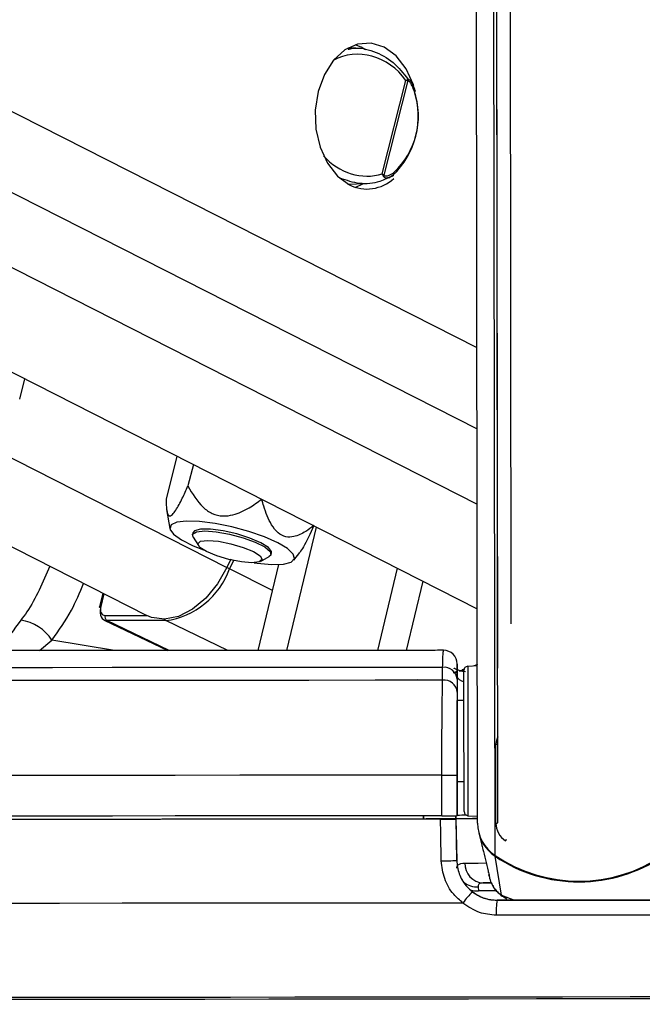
# Model space of a CAD drawing. Header units: millimetres. Extents: x 10 to 13239, y 20 to 10604.
# Tile 50 of 130: x 5436 to 5482, y 2934 to 3007. Entities that reach past the tile are written whole.
import ezdxf

# ---------------------------------------------------------------- set-up
doc = ezdxf.new("R2010")
doc.units = ezdxf.units.MM
doc.layers.add('COMPONENT_GEOMETRY', color=7, linetype='Continuous')
doc.styles.add('SLDTEXTSTYLE0', font='TXT', dxfattribs={"width": 0.75})
doc.dimstyles.new('SLDDIMSTYLE0', dxfattribs={"dimtxt": 75, "dimasz": 3.302, "dimexe": 0, "dimexo": 0.0625, "dimgap": 18.75, "dimtad": 0, "dimtih": 1, "dimtoh": 1, "dimdec": 0, "dimrnd": 1e-09, "dimzin": 12, "dimdsep": 46, "dimtxsty": 'SLDTEXTSTYLE0', "dimsah": 1, "dimcen": 0.09, "dimadec": 0, "dimazin": 3, "dimtfac": 1, "dimtdec": 0, "dimtofl": 0, "dimtmove": 0, "dimatfit": 3, "dimfxl": 1, "dimfrac": 2, "dimtolj": 1, "dimtzin": 12, "dimarcsym": 0})

# ---------------------------------------------------------------- blocks, each defined once
blk = doc.blocks.new('_D_4')
at = {"layer": 'COMPONENT_GEOMETRY', "color": 7}
for p, q in [((6913.409, 3087.794), (6450.561, 3087.794)), ((6453.736, 3087.794), (6453.736, 2091.186)), ((6303.684, 2075.952), (6280.832, 2075.952)), ((6280.832, 2075.952), (6280.832, 1956.889)), ((6603.788, 2075.952), (6626.64, 2075.952)), ((6626.64, 2075.952), (6626.64, 1956.889)), ((6280.832, 1956.889), (6303.684, 1956.889)), ((6626.64, 1956.889), (6603.788, 1956.889)), ((6453.736, 848.067), (6453.736, 1844.675)), ((4107.114, 848.067), (6456.911, 848.067))]:
    blk.add_line(p, q, dxfattribs=at)
for points in [[(6453.736, 3087.794), (6453.228, 3084.492), (6454.244, 3084.492)], [(6453.736, 848.067), (6454.244, 851.369), (6453.228, 851.369)]]:
    blk.add_solid(points, dxfattribs=at)
at = {"layer": 'COMPONENT_GEOMETRY', "color": 7, "char_height": 75, "attachment_point": 1, "style": 'SLDTEXTSTYLE0'}
for s, insert in [('7\'4.18"', (6303.684, 2053.569)), ('2240mm', (6249.153, 1941.356))]:
    blk.add_mtext(s, dxfattribs=dict(at, insert=insert))

msp = doc.modelspace()

# ---------------------------------------------------------------- linework, layer by layer
at = {"color": 7, "linetype": 'Continuous', "lineweight": 25}
for p, q in [((5203.57, 3098.5), (5470.032, 2963.214)), ((5178.595, 3098.283), (5445.625, 2962.709)), ((5470.053, 2947.386), (5469.857, 3093.088)), ((5471.553, 2947.395), (5471.366, 3086.444)), ((5471.538, 2958.831), (5471.366, 3086.444)), ((5472.533, 2962.099), (5472.368, 3085)), ((5461.459, 3004.684), (5461.017, 3004.867)), ((5461.776, 3004.5), (5461.459, 3004.684)), ((5461.059, 3004.607), (5460.458, 3004.622)), ((5463.009, 2995.334), (5464.76, 3002.232)), ((5464.893, 3002.218), (5463.122, 2995.241)), ((5465.205, 3002.039), (5465.177, 3002.098)), ((5463.734, 2995.175), (5463.837, 2995.235)), ((5460.458, 2994.582), (5461.767, 2994.614)), ((5461.017, 2994.337), (5461.626, 2994.611)), ((5436.219, 2978.701), (5436.597, 2980.189)), ((5447.839, 2974.481), (5447.034, 2971.306)), ((5449.05, 2973.867), (5448.648, 2972.282)), ((5447.073, 2970.535), (5447.314, 2969.137)), ((5455.955, 2960.134), (5458.143, 2969.25)), ((5449.014, 2968.829), (5448.979, 2968.692)), ((5449.025, 2968.499), (5449.422, 2967.876)), ((5451.824, 2966.87), (5451.53, 2966.271)), ((5454.017, 2966.71), (5454.662, 2967.068)), ((5454.795, 2967.216), (5454.829, 2967.353)), ((5456.47, 2966.812), (5456.916, 2967.377)), ((5452.024, 2966.77), (5451.73, 2966.169)), ((5453.834, 2960.132), (5455.36, 2966.492)), ((5462.674, 2960.14), (5464.131, 2966.21)), ((5464.796, 2960.142), (5466.022, 2965.25)), ((5442.37, 2964.361), (5442.115, 2963.355)), ((5442.46, 2962.383), (5447.16, 2960.127)), ((5447.005, 2962.338), (5442.665, 2962.338)), ((5467.47, 2957.937), (5467.467, 2958.887)), ((5468.539, 2958.248), (5468.538, 2959.039)), ((5470.038, 2959.002), (5469.322, 2958.963)), ((5470.054, 2959.087), (5469.756, 2958.987)), ((5468.538, 2958.574), (5468.254, 2958.478)), ((5468.539, 2958.248), (5468.541, 2956.447)), ((5468.699, 2958.62), (5469.153, 2958.573)), ((5469.053, 2958.748), (5468.895, 2958.695)), ((5465.586, 2957.961), (5465.413, 2957.946)), ((5468.539, 2958.015), (5468.54, 2957.064)), ((5469.041, 2956.448), (5468.541, 2956.447)), ((5468.541, 2956.447), (5468.541, 2956.447)), ((5468.553, 2947.943), (5468.545, 2953.495)), ((5471.403, 2947.388), (5471.395, 2953.217)), ((5467.417, 2947.932), (5467.413, 2950.932)), ((5468.549, 2950.935), (5468.553, 2947.935)), ((5468.549, 2950.447), (5469.049, 2950.448)), ((5468.549, 2950.447), (5468.553, 2947.952)), ((5468.549, 2950.447), (5468.553, 2947.957)), ((5468.553, 2947.957), (5468.553, 2947.952)), ((5466.053, 2947.934), (5466.053, 2947.683)), ((5466.053, 2947.683), (5466.053, 2947.93)), ((5468.448, 2947.693), (5466.258, 2947.69)), ((5466.258, 2947.683), (5466.258, 2947.69)), ((5466.258, 2947.69), (5466.258, 2947.683)), ((5468.444, 2947.934), (5468.448, 2947.693)), ((5468.448, 2947.701), (5468.444, 2947.934)), ((5468.448, 2947.701), (5468.448, 2947.707)), ((5468.448, 2947.707), (5468.506, 2944.631)), ((5468.448, 2947.693), (5468.448, 2947.685)), ((5468.448, 2947.685), (5468.505, 2944.632)), ((5468.553, 2947.943), (5468.553, 2947.935)), ((5469.337, 2947.934), (5470.053, 2947.897)), ((5470.145, 2946.668), (5470.36, 2945.757)), ((5468.505, 2944.632), (5468.506, 2944.633)), ((5471.815, 2942.052), (5471.352, 2944.932)), ((5470.839, 2943.805), (5470.849, 2943.764)), ((5470.464, 2942.962), (5471.094, 2942.963)), ((5470.878, 2943.561), (5470.919, 2943.383)), ((5470.091, 2942.68), (5470.126, 2942.384)), ((5471.509, 2941.689), (5471.509, 2941.688))]:
    msp.add_line(p, q, dxfattribs=at)
at = {"color": 8, "linetype": 'Continuous', "lineweight": 25}
for p, q in [((5218.539, 3098.63), (5470.022, 2970.95)), ((5229.273, 3098.723), (5470.014, 2976.497)), ((5240.89, 3098.824), (5470.006, 2982.5)), ((5191.299, 3098.393), (5451.53, 2966.271)), ((5471.342, 2944.992), (5471.151, 3087.046)), ((5454.895, 2964.556), (5451.73, 2966.169)), ((5442.444, 2964.323), (5442.206, 2963.383)), ((5442.533, 2962.724), (5445.595, 2962.724)), ((5447.271, 2960.127), (5442.665, 2962.338)), ((5451.605, 2960.13), (5447.005, 2962.338)), ((5437.688, 2960.123), (5438.599, 2960.899)), ((5443.223, 2960.125), (5438.599, 2960.899)), ((5469.047, 2958.716), (5468.753, 2958.611)), ((5471.44, 2942.385), (5470.126, 2942.384)), ((5471.815, 2942.052), (5472.782, 2941.691)), ((5472.218, 2941.846), (5471.815, 2942.052))]:
    msp.add_line(p, q, dxfattribs=at)
at = {"color": 7, "linetype": 'Continuous', "lineweight": 25, "flags": 128}
for points in [[(5465.333, 3001.863), (5465.319, 3001.906), (5464.78, 3003.091), (5464.042, 3004.039), (5463.156, 3004.684), (5462.182, 3004.983), (5461.186, 3004.916), (5460.237, 3004.486), (5459.398, 3003.723), (5458.728, 3002.68), (5458.272, 3001.427), (5458.06, 3000.049), (5458.108, 2998.641), (5458.412, 2997.298), (5458.951, 2996.113), (5459.689, 2995.165), (5460.575, 2994.52), (5460.575, 2994.52)], [(5455.28, 2968.091), (5454.303, 2968.524), (5453.149, 2968.925), (5451.904, 2969.264), (5450.66, 2969.516), (5449.51, 2969.662), (5448.539, 2969.692), (5447.818, 2969.603), (5447.402, 2969.402), (5447.321, 2969.104), (5447.582, 2968.73), (5448.164, 2968.31), (5449.025, 2967.872), (5449.789, 2967.563)], [(5454.043, 2968.091), (5453.232, 2968.438), (5452.263, 2968.743), (5451.253, 2968.969), (5450.324, 2969.089), (5449.587, 2969.089), (5449.132, 2968.969), (5449.014, 2968.829)], [(5449.025, 2968.499), (5448.994, 2968.731), (5449.285, 2968.907), (5449.89, 2968.968)], [(5449.89, 2968.968), (5450.736, 2968.907), (5451.721, 2968.731), (5452.726, 2968.461), (5453.629, 2968.13), (5454.323, 2967.778), (5454.722, 2967.447), (5454.78, 2967.178), (5454.662, 2967.068)], [(5450.127, 2968.258), (5450.913, 2968.196), (5451.826, 2968.016), (5452.729, 2967.748), (5453.484, 2967.432), (5453.975, 2967.116), (5454.128, 2966.848), (5453.92, 2966.669), (5453.382, 2966.606), (5452.596, 2966.669), (5451.682, 2966.848), (5450.78, 2967.116), (5450.025, 2967.432), (5449.534, 2967.748), (5449.381, 2968.016), (5449.589, 2968.196), (5450.127, 2968.258)], [(5453.545, 2966.61), (5453.776, 2966.579), (5454.846, 2966.49), (5455.7, 2966.52), (5456.274, 2966.666), (5456.525, 2966.918), (5456.434, 2967.257), (5456.009, 2967.658), (5455.28, 2968.091)], [(5454.829, 2967.353), (5454.83, 2967.439), (5454.598, 2967.744), (5454.043, 2968.091)], [(5451.53, 2966.271), (5450.844, 2965.051), (5449.981, 2963.998), (5448.996, 2963.179), (5447.955, 2962.648), (5446.924, 2962.439), (5445.97, 2962.565), (5445.625, 2962.709)], [(5442.193, 2963.281), (5442.158, 2963.301), (5442.133, 2963.32), (5442.118, 2963.337), (5442.114, 2963.353), (5442.115, 2963.355)], [(5467.467, 2958.887), (5462.355, 2958.882), (5457.328, 2958.877), (5452.415, 2958.873), (5447.644, 2958.869), (5443.043, 2958.866), (5438.636, 2958.864), (5434.45, 2958.862), (5430.507, 2958.862), (5426.829, 2958.862), (5423.439, 2958.862), (5420.354, 2958.864), (5417.593, 2958.866), (5415.171, 2958.869), (5413.101, 2958.873), (5411.395, 2958.877), (5410.064, 2958.882), (5409.114, 2958.887)], [(5469.044, 2954.645), (5469.042, 2955.918), (5469.04, 2957.023), (5469.039, 2957.884), (5469.038, 2958.443), (5469.038, 2958.661), (5469.038, 2958.663)], [(5467.47, 2957.937), (5462.489, 2957.931), (5457.585, 2957.926), (5452.782, 2957.922), (5448.106, 2957.918), (5443.58, 2957.915), (5439.226, 2957.913), (5435.069, 2957.911), (5431.128, 2957.91), (5427.423, 2957.91), (5423.974, 2957.91), (5420.799, 2957.911), (5417.912, 2957.913), (5415.33, 2957.915), (5413.065, 2957.918), (5411.129, 2957.922), (5409.532, 2957.926), (5408.281, 2957.931), (5407.383, 2957.937)], [(5469.041, 2956.448), (5469.041, 2956.586), (5469.041, 2956.748)], [(5468.545, 2953.495), (5468.544, 2954.073), (5468.544, 2954.628), (5468.543, 2955.138), (5468.542, 2955.584), (5468.542, 2955.95), (5468.541, 2956.222), (5468.541, 2956.39), (5468.541, 2956.447)], [(5469.052, 2948.233), (5469.052, 2948.372), (5469.051, 2948.855), (5469.05, 2949.65), (5469.049, 2950.705), (5469.047, 2951.947), (5469.045, 2953.29), (5469.044, 2954.645)], [(5467.413, 2950.932), (5462.358, 2950.926), (5457.373, 2950.921), (5452.483, 2950.917), (5447.71, 2950.913), (5443.077, 2950.91), (5438.604, 2950.907), (5434.314, 2950.905), (5430.227, 2950.904), (5426.36, 2950.903), (5422.733, 2950.903), (5419.362, 2950.904), (5416.264, 2950.905), (5413.452, 2950.907), (5410.94, 2950.91), (5408.74, 2950.913), (5406.861, 2950.917), (5405.313, 2950.921), (5404.103, 2950.926), (5403.237, 2950.932)], [(5469.05, 2950.148), (5469.05, 2950.202), (5469.049, 2950.448)], [(5467.417, 2947.932), (5462.362, 2947.926), (5457.377, 2947.921), (5452.487, 2947.917), (5447.714, 2947.913), (5443.081, 2947.909), (5438.608, 2947.907), (5434.318, 2947.905), (5430.231, 2947.904), (5426.364, 2947.903), (5422.737, 2947.903), (5419.366, 2947.904), (5416.268, 2947.905), (5413.456, 2947.907), (5410.944, 2947.909), (5408.744, 2947.913), (5406.865, 2947.917), (5405.317, 2947.921), (5404.107, 2947.926), (5403.241, 2947.932)], [(5467.311, 2947.682), (5461.99, 2947.676), (5456.749, 2947.671), (5451.616, 2947.666), (5446.617, 2947.662), (5441.78, 2947.659), (5437.127, 2947.656), (5432.685, 2947.654), (5428.475, 2947.653), (5424.52, 2947.653), (5420.84, 2947.653), (5417.454, 2947.654), (5414.38, 2947.656), (5411.634, 2947.659), (5409.23, 2947.662), (5407.181, 2947.666), (5405.496, 2947.671), (5404.185, 2947.676), (5403.255, 2947.682)], [(5466.258, 2947.683), (5461.232, 2947.678), (5456.286, 2947.673), (5451.444, 2947.668), (5446.731, 2947.665), (5442.169, 2947.662), (5437.779, 2947.659), (5433.585, 2947.658), (5429.607, 2947.657), (5425.863, 2947.656), (5422.373, 2947.657), (5419.154, 2947.658), (5416.22, 2947.659), (5413.588, 2947.662), (5411.269, 2947.665), (5409.274, 2947.668), (5407.615, 2947.673), (5406.298, 2947.678), (5405.331, 2947.683)], [(5467.37, 2944.595), (5467.332, 2946.594), (5467.311, 2947.682)], [(5468.448, 2947.714), (5468.844, 2947.715), (5470.069, 2947.718)], [(5471.039, 2942.964), (5470.797, 2942.963), (5470.464, 2942.962)], [(5468.972, 2941.484), (5463.747, 2941.478), (5458.591, 2941.472), (5453.529, 2941.468), (5448.587, 2941.464), (5443.79, 2941.46), (5439.16, 2941.457), (5434.722, 2941.455), (5430.497, 2941.454), (5426.506, 2941.453), (5422.769, 2941.453), (5419.306, 2941.454), (5416.132, 2941.455), (5413.264, 2941.457), (5410.716, 2941.46), (5408.501, 2941.464), (5406.63, 2941.468), (5405.112, 2941.472), (5403.955, 2941.478), (5403.164, 2941.484)], [(5483.613, 2941.706), (5482.102, 2941.704), (5480.589, 2941.701), (5479.076, 2941.699), (5477.561, 2941.697), (5476.046, 2941.695), (5474.532, 2941.693), (5473.02, 2941.691), (5471.509, 2941.689)], [(5471.509, 2941.688), (5473.02, 2941.69), (5474.532, 2941.692), (5476.046, 2941.694), (5477.561, 2941.696), (5479.075, 2941.698), (5480.59, 2941.7), (5482.102, 2941.702), (5483.613, 2941.705)], [(5483.696, 2940.595), (5482.165, 2940.593), (5480.632, 2940.591), (5479.097, 2940.589), (5477.562, 2940.587), (5476.027, 2940.584), (5474.493, 2940.582), (5472.96, 2940.58), (5471.429, 2940.579)], [(5484.506, 2934.409), (5479.465, 2934.402), (5474.415, 2934.395), (5469.38, 2934.389), (5464.386, 2934.383), (5459.458, 2934.378), (5454.621, 2934.373), (5449.897, 2934.37), (5445.312, 2934.366), (5440.887, 2934.363), (5436.645, 2934.361), (5432.606, 2934.36)], [(5486.334, 2934.555), (5481.334, 2934.547), (5476.316, 2934.541), (5471.304, 2934.534), (5466.322, 2934.528), (5461.396, 2934.523), (5456.548, 2934.518), (5451.803, 2934.514), (5447.183, 2934.51), (5442.711, 2934.507), (5438.409, 2934.505), (5434.298, 2934.503)]]:
    msp.add_lwpolyline(points, dxfattribs=at)
at = {"color": 8, "linetype": 'Continuous', "lineweight": 25, "flags": 128}
for points in [[(5465.444, 3001.474), (5465.444, 3001.471), (5465.441, 3001.457), (5465.429, 3001.441), (5465.409, 3001.423), (5465.381, 3001.405)], [(5442.115, 2963.355), (5442.121, 2963.365), (5442.14, 2963.375), (5442.168, 2963.381), (5442.206, 2963.383)], [(5469.322, 2958.963), (5469.322, 2958.961), (5469.322, 2958.73), (5469.323, 2958.139), (5469.324, 2957.228), (5469.326, 2956.06), (5469.328, 2954.714)], [(5468.937, 2958.596), (5469.03, 2958.563), (5469.038, 2958.56)], [(5469.328, 2954.714), (5469.33, 2953.282), (5469.332, 2951.861), (5469.333, 2950.548), (5469.335, 2949.433), (5469.336, 2948.591), (5469.337, 2948.081), (5469.337, 2947.934)], [(5471.403, 2947.388), (5471.481, 2947.39), (5471.553, 2947.395)], [(5472.112, 2946.071), (5472.157, 2946.135), (5472.198, 2946.198)], [(5469.111, 2944.435), (5469.554, 2944.436), (5470.104, 2944.438), (5470.676, 2944.44)], [(5469.572, 2942.438), (5469.823, 2942.391), (5470.126, 2942.384)]]:
    msp.add_lwpolyline(points, dxfattribs=at)
at = {"color": 7, "linetype": 'Continuous', "lineweight": 25}
for centre, radius, start, end in [((5464.547, 3002.19), 0.347, 4.68592, 16.81974), ((5459.667, 2999.6), 6.012, 313.09138, 18.41973), ((5459.963, 2999.6), 5.71, 313.09426, 18.41803), ((5462.81, 2995.474), 0.389, 313.34801, 323.25021), ((5461.873, 2997.13), 2.915, 243.57076, 312.91643), ((5446.178, 2968.188), 5.908, 278.04784, 340.01743), ((5442.856, 2962.618), 0.339, 161.96567, 235.66829), ((5435.846, 2959.116), 3.28, 32.94382, 82.02734), ((5467.537, 2959.145), 1, 0.0366, 90.29903), ((5467.588, 2957.941), 0.954, 4.4233, 97.25352), ((5469.338, 2958.664), 0.3, 93.07703, 180.07703), ((5467.589, 2956.99), 0.954, 4.42114, 97.16384), ((5467.448, 3162.242), 211.31, 269.99052, 270.2983), ((5469.325, 2883.995), 63.966, 90.08962, 90.69218), ((5469.352, 2948.233), 0.3, 180.07703, 267.07703), ((5467.441, 3163.668), 215.736, 269.99368, 270.29515), ((5470.142, 2762.993), 184.721, 90.02252, 90.52528), ((5472.952, 2947.402), 2.899, 180.32422, 236.26238), ((5472.998, 2947.397), 1.594, 180.3205, 236.26599), ((5472.982, 2947.356), 2.921, 207.08342, 236.08173), ((5467.344, 2962.495), 17.901, 270.0839, 273.7216), ((5470.54, 2944.389), 1.429, 178.167, 266.95551), ((5477.544, 2954.213), 11.113, 236.07737, 304.0765), ((5477.532, 2954.11), 11.065, 236.04183, 270.13947), ((5477.556, 2954.11), 11.064, 270.01523, 304.11257), ((5471.964, 2939.569), 3.553, 129.77941, 147.38226), ((5475.006, 2940.879), 3.59, 166.96488, 184.7944)]:
    msp.add_arc(centre, radius, start, end, dxfattribs=at)
at = {"color": 8, "linetype": 'Continuous', "lineweight": 25}
for centre, radius, start, end in [((5463.714, 2995.349), 0.171, 316.90513, 28.50033), ((5449.108, 2960.92), 5.867, 63.45931, 65.64865), ((5447.112, 2962.544), 0.232, 207.1643, 242.4567), ((5474.43, 2952.66), 3.085, 159.25866, 169.597), ((5471.49, 2944.921), 0.139, 155.97379, 175.18436), ((5470.007, 2944.244), 1.566, 232.19679, 273.05644)]:
    msp.add_arc(centre, radius, start, end, dxfattribs=at)
for start_param, end_param in [(4.921926, 6.338838), (1.901446, 3.01695)]:
    msp.add_ellipse((5461.536, 2999.664), major_axis=(-1.949, 4.146), ratio=0.895007, start_param=start_param, end_param=end_param, dxfattribs=at)
at = {"color": 7, "linetype": 'Continuous', "lineweight": 25}
for centre, major_axis, ratio, start_param, end_param in [((5442.9, 2963.281), (0.447, 0.895), 0.66672, 1.892152, 3.462948), ((5442.701, 2963.383), (0.317, 0.624), 0.665438, 1.896523, 3.46732)]:
    msp.add_ellipse(centre, major_axis=major_axis, ratio=ratio, start_param=start_param, end_param=end_param, dxfattribs=at)
for points, knots in [([(5460.493, 3004.534), (5460.601, 3004.561), (5461.207, 3004.714), (5462.393, 3004.424), (5463.861, 3003.675), (5464.573, 3002.754), (5464.922, 3002.302)], [0, 0, 0, 0, 0.067452, 0.376844, 0.695002, 1, 1, 1, 1]), ([(5464.76, 3002.232), (5464.761, 3002.233), (5464.805, 3002.254), (5464.843, 3002.272), (5464.879, 3002.291)], [0, 0, 0, 0, 0.028909, 1, 1, 1, 1]), ([(5464.893, 3002.218), (5464.852, 3002.223), (5464.81, 3002.228), (5464.762, 3002.232), (5464.76, 3002.232)], [0, 0, 0, 0, 0.971185, 1, 1, 1, 1]), ([(5464.879, 3002.291), (5464.896, 3002.297), (5464.948, 3002.315), (5465.026, 3002.286), (5465.137, 3002.185), (5465.22, 3002.069), (5465.25, 3001.952), (5465.253, 3001.94)], [0, 0, 0, 0, 0.1000994, 0.304554, 0.485216, 0.9483733, 1, 1, 1, 1]), ([(5465.381, 3001.405), (5465.33, 3001.556), (5465.246, 3001.804), (5465.103, 3002.049), (5465.003, 3002.164), (5464.944, 3002.216), (5464.904, 3002.218), (5464.893, 3002.218)], [0, 0, 0, 0, 0.455731, 0.745095, 0.85067, 0.957037, 1, 1, 1, 1]), ([(5465.441, 3001.473), (5465.42, 3001.546), (5465.374, 3001.713), (5465.296, 3001.859), (5465.253, 3001.94)], [0, 0, 0, 0, 0.439145, 1, 1, 1, 1]), ([(5463.077, 2995.191), (5463.057, 2995.237), (5463.037, 2995.285), (5463.01, 2995.333), (5463.009, 2995.334)], [0, 0, 0, 0, 0.971469, 1, 1, 1, 1]), ([(5463.009, 2995.334), (5463.01, 2995.333), (5463.053, 2995.304), (5463.088, 2995.272), (5463.122, 2995.241)], [0, 0, 0, 0, 0.029107, 1, 1, 1, 1]), ([(5463.122, 2995.241), (5463.131, 2995.231), (5463.158, 2995.203), (5463.256, 2995.176), (5463.485, 2995.201), (5463.703, 2995.312), (5463.847, 2995.418), (5463.864, 2995.431)], [0, 0, 0, 0, 0.045332, 0.125548, 0.375592, 0.924118, 1, 1, 1, 1]), ([(5463.774, 2995.21), (5463.462, 2995.051), (5462.703, 2994.661), (5461.339, 2994.514), (5460.378, 2994.85), (5459.904, 2995.015)], [0, 0, 0, 0, 0.261268, 0.636227, 1, 1, 1, 1]), ([(5463.734, 2995.175), (5463.732, 2995.173), (5463.68, 2995.127), (5463.623, 2995.099), (5463.569, 2995.073)], [0, 0, 0, 0, 0.04022, 1, 1, 1, 1]), ([(5447.034, 2971.306), (5447.044, 2970.901), (5447.059, 2970.329), (5447.259, 2970.023), (5447.482, 2970.118), (5447.818, 2970.566), (5448.214, 2971.317), (5448.511, 2971.977), (5448.648, 2972.282)], [0, 0, 0, 0, 0.29866, 0.42097, 0.544498, 0.650576, 0.83827, 1, 1, 1, 1]), ([(5448.648, 2972.282), (5448.977, 2971.714), (5449.441, 2970.914), (5450.422, 2970.212), (5451.206, 2970.022), (5452.164, 2970.155), (5453.138, 2970.612), (5453.799, 2971.087), (5454.105, 2971.306)], [0, 0, 0, 0, 0.298654, 0.420978, 0.544504, 0.650578, 0.838275, 1, 1, 1, 1]), ([(5457.947, 2969.356), (5457.753, 2969.208), (5457.284, 2968.852), (5456.586, 2968.515), (5455.868, 2968.483), (5455.28, 2968.79), (5454.692, 2969.562), (5454.341, 2970.47), (5454.153, 2971.135), (5454.105, 2971.306)], [0, 0, 0, 0, 0.133929, 0.322694, 0.442245, 0.562782, 0.692289, 0.920669, 1, 1, 1, 1]), ([(5457.947, 2969.356), (5457.687, 2968.773), (5457.332, 2967.977), (5457, 2967.507), (5456.912, 2967.38)], [0, 0, 0, 0, 0.731934, 1, 1, 1, 1]), ([(5467.536, 2960.145), (5467.131, 2960.145), (5465.24, 2960.143), (5461.902, 2960.139), (5457.567, 2960.135), (5453.332, 2960.131), (5449.215, 2960.128), (5445.238, 2960.126), (5441.419, 2960.124), (5437.779, 2960.123), (5434.333, 2960.122), (5431.101, 2960.122), (5428.096, 2960.122), (5425.336, 2960.123), (5422.833, 2960.125), (5420.599, 2960.127), (5418.647, 2960.13), (5416.985, 2960.133), (5415.635, 2960.137), (5414.66, 2960.141), (5414.276, 2960.144), (5414.118, 2960.145)], [0, 0, 0, 0, 0.015225, 0.070933, 0.12665, 0.182365, 0.238079, 0.293793, 0.349504, 0.405213, 0.460918, 0.516619, 0.572314, 0.628001, 0.683675, 0.73933, 0.794954, 0.850525, 0.905995, 0.96125, 1, 1, 1, 1]), ([(5468.538, 2959.039), (5468.538, 2959.109), (5468.537, 2959.254), (5468.538, 2958.435), (5468.539, 2958.015)], [0, 0, 0, 0, 0.485672, 1, 1, 1, 1]), ([(5468.937, 2958.599), (5468.777, 2958.642), (5468.468, 2958.725), (5468.278, 2958.833), (5468.303, 2958.812), (5468.308, 2958.807)], [0, 0, 0, 0, 0.458769, 0.884352, 1, 1, 1, 1]), ([(5467.413, 2950.932), (5467.414, 2951.826), (5467.414, 2953.612), (5467.432, 2955.989), (5467.453, 2957.326), (5467.468, 2957.854), (5467.47, 2957.937)], [0, 0, 0, 0, 0.313659, 0.627134, 0.941603, 1, 1, 1, 1]), ([(5468.54, 2957.064), (5468.54, 2956.991), (5468.541, 2956.53), (5468.542, 2955.36), (5468.545, 2953.281), (5468.547, 2951.717), (5468.549, 2950.935)], [0, 0, 0, 0, 0.0584371, 0.37309, 0.6865219, 1, 1, 1, 1]), ([(5471.395, 2953.217), (5471.399, 2953.217), (5471.429, 2953.214), (5471.481, 2953.211), (5471.526, 2953.212), (5471.545, 2953.212)], [0, 0, 0, 0, 0.061769, 0.578841, 1, 1, 1, 1]), ([(5467.311, 2947.682), (5467.424, 2947.682), (5467.65, 2947.682), (5467.97, 2947.683), (5468.229, 2947.683), (5468.411, 2947.684), (5468.436, 2947.684), (5468.448, 2947.685)], [0, 0, 0, 0, 0.1975425, 0.395185, 0.5927041, 0.790276, 1, 1, 1, 1]), ([(5470.367, 2945.758), (5470.371, 2945.732), (5470.411, 2945.47), (5470.449, 2945.374), (5470.483, 2945.288)], [0, 0, 0, 0, 0.101552, 1, 1, 1, 1]), ([(5470.483, 2945.288), (5470.549, 2945.017), (5470.683, 2944.467), (5470.822, 2943.912), (5470.892, 2943.631)], [0, 0, 0, 0, 0.493261, 1, 1, 1, 1]), ([(5468.972, 2941.484), (5468.735, 2941.689), (5468.162, 2942.185), (5467.53, 2943.259), (5467.423, 2944.15), (5467.37, 2944.595)], [0, 0, 0, 0, 0.260346, 0.630686, 1, 1, 1, 1]), ([(5468.505, 2944.632), (5468.545, 2944.299), (5468.624, 2943.632), (5469.091, 2942.826), (5469.516, 2942.453), (5469.691, 2942.299)], [0, 0, 0, 0, 0.3700224, 0.7403362, 1, 1, 1, 1]), ([(5468.506, 2944.633), (5468.545, 2944.299), (5468.623, 2943.63), (5469.15, 2942.745), (5469.917, 2942.08), (5470.752, 2941.736), (5471.298, 2941.702), (5471.509, 2941.689)], [0, 0, 0, 0, 0.215291, 0.43056, 0.646496, 0.863797, 1, 1, 1, 1]), ([(5468.517, 2944.047), (5468.532, 2944.144), (5468.568, 2944.377), (5468.911, 2944.413), (5469.111, 2944.435)], [0, 0, 0, 0, 0.416464, 1, 1, 1, 1]), ([(5470.866, 2943.72), (5470.866, 2943.72), (5470.855, 2943.72), (5470.861, 2943.724), (5470.868, 2943.728)], [0, 0, 0, 0, 0.000902, 1, 1, 1, 1]), ([(5470.868, 2943.728), (5470.868, 2943.729), (5470.868, 2943.729), (5470.868, 2943.729), (5470.868, 2943.729)], [0, 0, 0, 0, 0.477402, 1, 1, 1, 1]), ([(5470.464, 2942.962), (5470.35, 2942.951), (5470.211, 2942.938), (5470.096, 2942.837), (5470.093, 2942.75), (5470.091, 2942.68)], [0, 0, 0, 0, 0.47779, 0.583728, 1, 1, 1, 1]), ([(5469.691, 2942.299), (5469.981, 2942.117), (5470.538, 2941.765), (5471.194, 2941.713), (5471.509, 2941.688)], [0, 0, 0, 0, 0.519398, 1, 1, 1, 1]), ([(5471.166, 2942.802), (5471.185, 2942.753), (5471.26, 2942.561), (5471.485, 2942.321), (5471.804, 2942.024), (5472.051, 2941.887), (5472.2, 2941.804)], [0, 0, 0, 0, 0.106528, 0.413544, 0.647924, 1, 1, 1, 1]), ([(5471.429, 2940.579), (5471.002, 2940.617), (5470.104, 2940.698), (5469.361, 2941.214), (5468.972, 2941.484)], [0, 0, 0, 0, 0.475873, 1, 1, 1, 1])]:
    msp.add_open_spline(points, degree=3, knots=knots, dxfattribs=at)
at = {"color": 8, "linetype": 'Continuous', "lineweight": 25}
for points, knots in [([(5463.569, 2995.073), (5463.546, 2995.058), (5463.48, 2995.014), (5463.371, 2994.999), (5463.26, 2995.011), (5463.176, 2995.054), (5463.114, 2995.113), (5463.088, 2995.169), (5463.077, 2995.191)], [0, 0, 0, 0, 0.1381414, 0.4116078, 0.6166863, 0.7743743, 0.909352, 1, 1, 1, 1]), ([(5438.451, 2966.351), (5437.935, 2965.165), (5437.308, 2963.726), (5436.451, 2962.567), (5436.301, 2962.364)], [0, 0, 0, 0, 0.824468, 1, 1, 1, 1]), ([(5438.599, 2960.899), (5439.104, 2961.606), (5440.006, 2962.869), (5440.655, 2964.409), (5440.94, 2965.087)], [0, 0, 0, 0, 0.560061, 1, 1, 1, 1]), ([(5436.301, 2962.364), (5435.787, 2961.667), (5435.15, 2960.802), (5434.707, 2960.232), (5434.622, 2960.122)], [0, 0, 0, 0, 0.806497, 1, 1, 1, 1]), ([(5467.467, 2958.887), (5467.481, 2959.36), (5467.502, 2960.067), (5467.528, 2960.106), (5467.537, 2960.119)], [0, 0, 0, 0, 0.669417, 1, 1, 1, 1]), ([(5468.538, 2958.534), (5468.536, 2958.533), (5468.447, 2958.501), (5468.349, 2958.489), (5468.254, 2958.478)], [0, 0, 0, 0, 0.020754, 1, 1, 1, 1]), ([(5469.039, 2957.817), (5468.985, 2957.838), (5468.617, 2957.976), (5468.575, 2958.123), (5468.539, 2958.248)], [0, 0, 0, 0, 0.145948, 1, 1, 1, 1]), ([(5470.892, 2943.631), (5470.901, 2943.534), (5470.911, 2943.416), (5470.888, 2943.54), (5470.884, 2943.562)], [0, 0, 0, 0, 0.819415, 1, 1, 1, 1]), ([(5470.925, 2943.384), (5470.929, 2943.36), (5470.96, 2943.174), (5471.114, 2942.828), (5471.4, 2942.386), (5471.68, 2942.161), (5471.815, 2942.052)], [0, 0, 0, 0, 0.044994, 0.345467, 0.683627, 1, 1, 1, 1])]:
    msp.add_open_spline(points, degree=3, knots=knots, dxfattribs=at)

# ---------------------------------------------------------------- dimensions: what is measured, and where the dimension line sits
at = {"layer": 'COMPONENT_GEOMETRY', "color": 7}
dim = msp.add_linear_dim(base=(6453.736, 848.067), p1=(6914.679, 3087.794), p2=(4105.844, 848.067), angle=90, dimstyle='SLDDIMSTYLE0', dxfattribs=at)
dim.commit()
dim.dimension.update_dxf_attribs({"geometry": '_D_4', "text_midpoint": (6453.736, 1967.931), "dimtype": 160})

doc.saveas('drawing.dxf')
